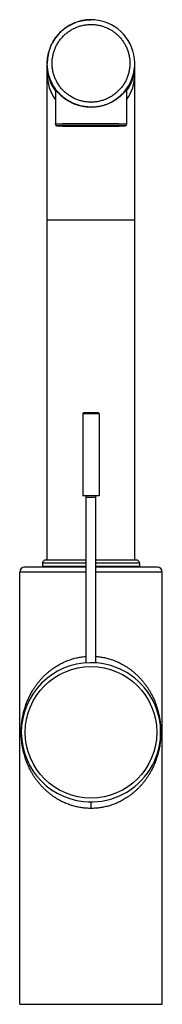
# Model space of a CAD drawing. Header units: millimetres. Extents: x 142 to 805, y -326 to 401.
# Tile 5 of 6: x 142 to 186, y 96 to 401. Entities that reach past the tile are written whole.
import ezdxf

# ---------------------------------------------------------------- set-up
doc = ezdxf.new("R2010")
doc.units = ezdxf.units.MM
doc.header["$LTSCALE"] = 30.734
doc.layers.get('0').update_dxf_attribs({"linetype": 'CONTINUOUS'})

msp = doc.modelspace()

# ---------------------------------------------------------------- linework, layer by layer
for p, q in [((164.29, 400.51), (164.31, 400.51)), ((150.81, 233.63), (150.81, 387.02)), ((177.81, 233.63), (177.81, 387.02)), ((153.31, 378.99), (153.31, 368.28)), ((175.31, 378.99), (175.31, 368.28)), ((164.26, 368.47), (164.31, 368.47)), ((164.26, 367.97), (164.31, 367.97)), ((164.31, 367.6), (164.36, 367.6)), ((164.36, 367.6), (164.31, 367.6)), ((177.81, 338.63), (150.81, 338.63)), ((161.81, 278.8), (161.81, 253.5)), ((166.81, 278.8), (161.81, 278.8)), ((166.51, 279.1), (162.11, 279.1)), ((166.81, 278.8), (166.81, 253.5)), ((166.81, 253.5), (161.81, 253.5)), ((162.81, 201.88), (162.81, 253.5)), ((162.81, 253.1), (165.81, 253.1)), ((165.81, 201.88), (165.81, 253.5)), ((162.81, 231.43), (143.81, 231.43)), ((149.31, 232.63), (149.31, 231.63)), ((162.81, 232.63), (149.31, 232.63)), ((162.81, 231.63), (149.31, 231.63)), ((162.81, 233.63), (150.31, 233.63)), ((178.31, 233.63), (165.81, 233.63)), ((179.31, 232.63), (165.81, 232.63)), ((179.31, 231.63), (165.81, 231.63)), ((184.81, 231.43), (165.81, 231.43)), ((179.31, 232.63), (179.31, 231.63)), ((142.31, 96.43), (142.31, 229.93)), ((162.81, 229.93), (142.31, 229.93)), ((186.31, 229.93), (165.81, 229.93)), ((186.31, 96.43), (186.31, 229.93)), ((164.31, 158.93), (164.31, 156.93)), ((142.31, 96.43), (186.31, 96.43))]:
    msp.add_line(p, q)
msp.add_circle((164.31, 180.43), 20.3)
for centre, radius, start, end in [((164.31, 387.01), 13.5, 90.4002, 179.9957), ((164.31, 387.01), 13.5, 90.0878, 90.4047), ((164.31, 387.02), 13.5, 90, 90.4049), ((164.31, 387.04), 12, 90, 90.4047), ((164.31, 387.01), 13.5, 83.0956, 90), ((164.31, 387.01), 13.5, 83.1003, 90.0044), ((164.31, 387.01), 13.5, 0.7641, 83.1003), ((164.31, 386.34), 13.5, 179.9999, 181.3837), ((164.31, 387.02), 13.5, 270.4, 357.1456), ((164.31, 386.34), 13.5, 324.57, 359.9999), ((164.32, 387.02), 13.5, 357.1502, 0.0001), ((164.31, 387.01), 13.5, 0.0046, 0.7641), ((164.31, 387.02), 13.5, 0.0001, 0.76), ((164.31, 386.34), 13.5, 181.3843, 215.4299), ((164.31, 383.62), 13.5, 180.0003, 215.43), ((164.31, 383.62), 13.5, 324.57, 359.9995), ((164.31, 387.05), 12, 270, 270.4047), ((164.31, 387.02), 13.5, 270, 270.4047), ((162.11, 278.8), 0.3, 89.9999, 180), ((166.51, 278.8), 0.3, 0, 90.0001), ((143.81, 229.93), 1.5, 90, 180), ((150.31, 232.63), 1, 90, 180), ((178.31, 232.63), 1, 0, 90), ((184.81, 229.93), 1.5, 0, 90), ((164.31, 180.43), 21.5, 84.93, 263.8351), ((164.31, 180.43), 21.5, 263.8351, 84.93)]:
    msp.add_arc(centre, radius, start, end)
for points, knots in [([(150.81, 387.02), (150.81, 387.11), (150.81, 387.42), (150.84, 387.94), (150.9, 388.59), (150.99, 389.24), (151.11, 389.88), (151.26, 390.51), (151.45, 391.13), (151.66, 391.75), (151.91, 392.35), (152.18, 392.95), (152.48, 393.52), (152.8, 394.09), (153.16, 394.63), (153.54, 395.16), (153.94, 395.67), (154.37, 396.16), (154.83, 396.63), (155.3, 397.07), (155.8, 397.5), (156.31, 397.89), (156.84, 398.27), (157.4, 398.61), (157.96, 398.93), (158.55, 399.23), (159.14, 399.49), (159.75, 399.73), (160.37, 399.93), (160.99, 400.11), (161.63, 400.25), (162.27, 400.36), (162.91, 400.45), (163.56, 400.5), (164, 400.51), (164.21, 400.51)], [0, 0, 0, 0, 0.277367, 0.928196, 1.579078, 2.229831, 2.880623, 3.531484, 4.182296, 4.83371, 5.48497, 6.136127, 6.787232, 7.437717, 8.088258, 8.738966, 9.389833, 10.040757, 10.691557, 11.342397, 11.99331, 12.644176, 13.295646, 13.946963, 14.598178, 15.249342, 15.899886, 16.550483, 17.201243, 17.852161, 18.503142, 19.154005, 19.804874, 20.455774, 21.106732, 21.106732, 21.106732, 21.106732]), ([(164.31, 375.04), (164.11, 375.04), (163.71, 375.05), (163.12, 375.1), (162.53, 375.17), (161.94, 375.28), (161.35, 375.41), (160.78, 375.57), (160.21, 375.76), (159.66, 375.98), (159.11, 376.22), (158.58, 376.49), (158.06, 376.79), (157.56, 377.12), (157.08, 377.46), (156.61, 377.84), (156.16, 378.23), (155.73, 378.65), (155.32, 379.08), (154.94, 379.54), (154.58, 380.01), (154.24, 380.51), (153.93, 381.02), (153.64, 381.54), (153.38, 382.08), (153.15, 382.63), (152.94, 383.19), (152.76, 383.76), (152.61, 384.34), (152.49, 384.92), (152.4, 385.51), (152.34, 386.11), (152.31, 386.7), (152.31, 387.3), (152.34, 387.9), (152.39, 388.49), (152.48, 389.08), (152.6, 389.67), (152.74, 390.25), (152.91, 390.82), (153.12, 391.38), (153.35, 391.93), (153.6, 392.47), (153.89, 392.99), (154.19, 393.5), (154.53, 394), (154.89, 394.48), (155.27, 394.94), (155.67, 395.38), (156.1, 395.8), (156.54, 396.19), (157.01, 396.57), (157.49, 396.92), (157.99, 397.25), (158.51, 397.55), (159.04, 397.82), (159.58, 398.07), (160.13, 398.29), (160.7, 398.49), (161.27, 398.65), (161.85, 398.79), (162.44, 398.9), (163.03, 398.98), (163.63, 399.03), (164.03, 399.04), (164.23, 399.04)], [0, 0, 0, 0, 0.597017, 1.194111, 1.791132, 2.387904, 2.985108, 3.582293, 4.179467, 4.776289, 5.373098, 5.970222, 6.567334, 7.164351, 7.761022, 8.35797, 8.955058, 9.55216, 10.148962, 10.745806, 11.342802, 11.93974, 12.536556, 13.133312, 13.730069, 14.326881, 14.923754, 15.520626, 16.117935, 16.715123, 17.3122, 17.909177, 18.506072, 19.102908, 19.69971, 20.296502, 20.893316, 21.490186, 22.087144, 22.683666, 23.28029, 23.877038, 24.473845, 25.070649, 25.667454, 26.264299, 26.861214, 27.458125, 28.055056, 28.652188, 29.249253, 29.84619, 30.442886, 31.039917, 31.63703, 32.234161, 32.830998, 33.427852, 34.025035, 34.622198, 35.21934, 35.816019, 36.413001, 37.010205, 37.607579, 37.607579, 37.607579, 37.607579]), ([(164.31, 399.04), (164.51, 399.04), (164.91, 399.03), (165.5, 398.99), (166.1, 398.91), (166.68, 398.81), (167.27, 398.68), (167.84, 398.51), (168.41, 398.32), (168.96, 398.11), (169.51, 397.86), (170.04, 397.59), (170.56, 397.29), (171.06, 396.97), (171.55, 396.62), (172.01, 396.25), (172.46, 395.85), (172.89, 395.44), (173.3, 395), (173.68, 394.54), (174.04, 394.07), (174.38, 393.58), (174.69, 393.07), (174.98, 392.54), (175.24, 392.01), (175.47, 391.46), (175.68, 390.9), (175.86, 390.33), (176.01, 389.75), (176.13, 389.16), (176.22, 388.57), (176.28, 387.98), (176.31, 387.38), (176.31, 386.79), (176.28, 386.19), (176.23, 385.59), (176.14, 385), (176.02, 384.42), (175.88, 383.84), (175.71, 383.27), (175.5, 382.71), (175.28, 382.15), (175.02, 381.62), (174.74, 381.09), (174.43, 380.58), (174.09, 380.08), (173.73, 379.61), (173.35, 379.15), (172.95, 378.71), (172.52, 378.29), (172.08, 377.89), (171.61, 377.52), (171.13, 377.16), (170.63, 376.84), (170.11, 376.54), (169.59, 376.26), (169.04, 376.01), (168.49, 375.79), (167.92, 375.6), (167.35, 375.43), (166.77, 375.29), (166.18, 375.19), (165.59, 375.11), (164.99, 375.06), (164.59, 375.05), (164.4, 375.04)], [0, 0, 0, 0, 0.597017, 1.194111, 1.791132, 2.387904, 2.985108, 3.582293, 4.179467, 4.776289, 5.373098, 5.970222, 6.567334, 7.164351, 7.761022, 8.35797, 8.955058, 9.55216, 10.148962, 10.745806, 11.342802, 11.93974, 12.536556, 13.133312, 13.730069, 14.326881, 14.923754, 15.520626, 16.117935, 16.715123, 17.3122, 17.909177, 18.506072, 19.102908, 19.69971, 20.296502, 20.893316, 21.490186, 22.087144, 22.683666, 23.28029, 23.877038, 24.473845, 25.070649, 25.667454, 26.264299, 26.861214, 27.458125, 28.055056, 28.652188, 29.249253, 29.84619, 30.442886, 31.039917, 31.63703, 32.234161, 32.830998, 33.427852, 34.025035, 34.622198, 35.21934, 35.816019, 36.413001, 37.010205, 37.607579, 37.607579, 37.607579, 37.607579]), ([(164.31, 373.52), (164.09, 373.52), (163.66, 373.53), (163.01, 373.58), (162.36, 373.65), (161.72, 373.76), (161.09, 373.9), (160.46, 374.07), (159.84, 374.27), (159.23, 374.5), (158.63, 374.76), (158.05, 375.05), (157.48, 375.37), (156.93, 375.71), (156.39, 376.08), (155.87, 376.47), (155.37, 376.89), (154.89, 377.34), (154.44, 377.8), (154.01, 378.29), (153.6, 378.79), (153.21, 379.32), (152.85, 379.86), (152.52, 380.42), (152.22, 381), (151.94, 381.59), (151.7, 382.19), (151.48, 382.81), (151.29, 383.43), (151.13, 384.06), (151.01, 384.7), (150.91, 385.34), (150.84, 385.99), (150.82, 386.55), (150.81, 386.89), (150.81, 387.02)], [0, 0, 0, 0, 0.65085, 1.301733, 1.952676, 2.603704, 3.254221, 3.904845, 4.55563, 5.206546, 5.857502, 6.508333, 7.159198, 7.810126, 8.460996, 9.112462, 9.763767, 10.41496, 11.066092, 11.716597, 12.367147, 13.017855, 13.668715, 14.319621, 14.970394, 15.6212, 16.27207, 16.922885, 17.574297, 18.225549, 18.876692, 19.527778, 20.178239, 20.828751, 21.202086, 21.202086, 21.202086, 21.202086]), ([(164.31, 373.48), (164.16, 373.48), (163.85, 373.48), (163.38, 373.51), (162.92, 373.55), (162.46, 373.6), (162, 373.67), (161.54, 373.76), (161.07, 373.86), (160.6, 373.98), (160.13, 374.12), (159.66, 374.28), (159.19, 374.46), (158.72, 374.66), (158.26, 374.88), (157.8, 375.11), (157.35, 375.36), (156.91, 375.63), (156.49, 375.91), (156.08, 376.21), (155.7, 376.51), (155.33, 376.81), (154.99, 377.12), (154.67, 377.42), (154.39, 377.71), (154.14, 377.98), (153.92, 378.23), (153.74, 378.45), (153.58, 378.64), (153.45, 378.8), (153.35, 378.94), (153.27, 379.04), (153.21, 379.12), (153.17, 379.19), (153.13, 379.21), (153.12, 379.25), (153.1, 379.24), (153.13, 379.21), (153.14, 379.18), (153.18, 379.12), (153.23, 379.04), (153.27, 378.97), (153.3, 378.93), (153.31, 378.92)], [0, 0, 0, 0, 0.463751, 0.928855, 1.395712, 1.855545, 2.317562, 2.789542, 3.270827, 3.753934, 4.239558, 4.736066, 5.242018, 5.751257, 6.266497, 6.781498, 7.298784, 7.807222, 8.314454, 8.824019, 9.312243, 9.789462, 10.25239, 10.688165, 11.097215, 11.471425, 11.797272, 12.090698, 12.333529, 12.535807, 12.704176, 12.834702, 12.93745, 13.009419, 13.056816, 13.080028, 13.083639, 13.105715, 13.149834, 13.216093, 13.305094, 13.422077, 13.464238, 13.464238, 13.464238, 13.464238]), ([(175.51, 379.25), (175.51, 379.25), (175.49, 379.23), (175.48, 379.21), (175.44, 379.16), (175.39, 379.1), (175.33, 379.02), (175.25, 378.91), (175.15, 378.79), (175.03, 378.64), (174.89, 378.46), (174.72, 378.26), (174.52, 378.03), (174.29, 377.77), (174.02, 377.49), (173.71, 377.19), (173.36, 376.88), (172.99, 376.56), (172.6, 376.25), (172.19, 375.95), (171.77, 375.67), (171.34, 375.41), (170.91, 375.16), (170.46, 374.93), (170.02, 374.71), (169.56, 374.51), (169.09, 374.33), (168.62, 374.17), (168.15, 374.02), (167.68, 373.89), (167.2, 373.78), (166.72, 373.69), (166.24, 373.61), (165.75, 373.55), (165.27, 373.51), (164.79, 373.48), (164.47, 373.48), (164.31, 373.48)], [0, 0, 0, 0, 0.011687, 0.045084, 0.100552, 0.178675, 0.284297, 0.412126, 0.572805, 0.761456, 0.982633, 1.25017, 1.54915, 1.896848, 2.292298, 2.725152, 3.193739, 3.682715, 4.183043, 4.698869, 5.207452, 5.705846, 6.205326, 6.703973, 7.204072, 7.701037, 8.202261, 8.700856, 9.192585, 9.682066, 10.176206, 10.666556, 11.149302, 11.63788, 12.129141, 12.613464, 13.083274, 13.083274, 13.083274, 13.083274]), ([(175.31, 378.92), (175.33, 378.94), (175.36, 379), (175.41, 379.07), (175.46, 379.15), (175.49, 379.2), (175.5, 379.22), (175.51, 379.24), (175.51, 379.25)], [0, 0, 0, 0, 0.0815159, 0.196252, 0.2795347, 0.3381728, 0.3722497, 0.3837169, 0.3837169, 0.3837169, 0.3837169]), ([(153.31, 368.28), (153.31, 368.29), (153.33, 368.3), (153.37, 368.3), (153.44, 368.31), (153.54, 368.32), (153.66, 368.33), (153.81, 368.34), (153.99, 368.35), (154.2, 368.36), (154.43, 368.37), (154.68, 368.38), (154.96, 368.38), (155.27, 368.39), (155.6, 368.4), (155.95, 368.41), (156.32, 368.41), (156.71, 368.42), (157.12, 368.43), (157.55, 368.43), (158, 368.44), (158.46, 368.45), (158.94, 368.45), (159.43, 368.46), (159.93, 368.46), (160.45, 368.46), (160.97, 368.47), (161.51, 368.47), (162.05, 368.47), (162.6, 368.47), (163.15, 368.47), (163.7, 368.47), (164.07, 368.47), (164.26, 368.47)], [0, 0, 0, 0, 0.015677, 0.057637, 0.127142, 0.224278, 0.348898, 0.500706, 0.679492, 0.8847, 1.11577, 1.372127, 1.652866, 1.957453, 2.285278, 2.635504, 3.007142, 3.399206, 3.810751, 4.240715, 4.688133, 5.151955, 5.630669, 6.123089, 6.627773, 7.143278, 7.668813, 8.20308, 8.744597, 9.291847, 9.843461, 10.398061, 10.954258, 10.954258, 10.954258, 10.954258]), ([(153.31, 368.28), (153.31, 368.26), (153.31, 368.22), (153.32, 368.17), (153.34, 368.11), (153.36, 368.05), (153.4, 368), (153.43, 367.95), (153.47, 367.92), (153.51, 367.88), (153.54, 367.86), (153.58, 367.84), (153.61, 367.82), (153.64, 367.81), (153.67, 367.8), (153.7, 367.79), (153.72, 367.78), (153.75, 367.78), (153.78, 367.77), (153.8, 367.77), (153.83, 367.76), (153.87, 367.76), (153.91, 367.75), (153.95, 367.75), (154.01, 367.75), (154.08, 367.74), (154.16, 367.73), (154.26, 367.73), (154.39, 367.72), (154.55, 367.71), (154.75, 367.71), (154.99, 367.7), (155.26, 367.69), (155.55, 367.68), (155.87, 367.67), (156.2, 367.67), (156.56, 367.66), (156.94, 367.65), (157.34, 367.65), (157.76, 367.64), (158.19, 367.63), (158.64, 367.63), (159.11, 367.62), (159.59, 367.62), (160.08, 367.62), (160.58, 367.61), (161.1, 367.61), (161.62, 367.61), (162.15, 367.6), (162.68, 367.6), (163.22, 367.6), (163.77, 367.6), (164.13, 367.6), (164.31, 367.6)], [0, 0, 0, 0, 0.057868, 0.116151, 0.176282, 0.236983, 0.297182, 0.36065, 0.413153, 0.459588, 0.506872, 0.54553, 0.583061, 0.616679, 0.648075, 0.676337, 0.703222, 0.729121, 0.755247, 0.782858, 0.81292, 0.846721, 0.885643, 0.931426, 0.986198, 1.052592, 1.133978, 1.23474, 1.360705, 1.519669, 1.722086, 1.965181, 2.233701, 2.525871, 2.841047, 3.178497, 3.537394, 3.916835, 4.315848, 4.733395, 5.168388, 5.619681, 6.086083, 6.566359, 7.059235, 7.563402, 8.077517, 8.60021, 9.13009, 9.665742, 10.205737, 10.748634, 11.292984, 11.292984, 11.292984, 11.292984]), ([(164.31, 367.6), (164.13, 367.6), (163.77, 367.6), (163.23, 367.6), (162.7, 367.6), (162.17, 367.6), (161.64, 367.61), (161.12, 367.61), (160.61, 367.61), (160.12, 367.61), (159.63, 367.62), (159.15, 367.62), (158.69, 367.63), (158.24, 367.63), (157.81, 367.64), (157.39, 367.65), (157, 367.65), (156.62, 367.66), (156.26, 367.67), (155.93, 367.67), (155.62, 367.68), (155.32, 367.69), (155.06, 367.7), (154.82, 367.7), (154.6, 367.71), (154.41, 367.72), (154.24, 367.73), (154.1, 367.74), (153.99, 367.75), (153.91, 367.76), (153.86, 367.77), (153.81, 367.77), (153.81, 367.8), (153.85, 367.8), (153.9, 367.81), (153.99, 367.82), (154.09, 367.83), (154.23, 367.83), (154.39, 367.84), (154.58, 367.85), (154.79, 367.86), (155.03, 367.87), (155.3, 367.88), (155.59, 367.89), (155.9, 367.89), (156.23, 367.9), (156.59, 367.91), (156.96, 367.91), (157.36, 367.92), (157.77, 367.93), (158.2, 367.93), (158.64, 367.94), (159.11, 367.94), (159.58, 367.95), (160.07, 367.95), (160.57, 367.95), (161.08, 367.96), (161.59, 367.96), (162.12, 367.96), (162.65, 367.96), (163.18, 367.97), (163.72, 367.97), (164.08, 367.97), (164.26, 367.97)], [0, 0, 0, 0, 0.539719, 1.078088, 1.613538, 2.14449, 2.670182, 3.188797, 3.698971, 4.199053, 4.688038, 5.164908, 5.628116, 6.07637, 6.508312, 6.923281, 7.320051, 7.697478, 8.054366, 8.390019, 8.703596, 8.994148, 9.260888, 9.50315, 9.720325, 9.911863, 10.077267, 10.216104, 10.328068, 10.412843, 10.470335, 10.500865, 10.510376, 10.538455, 10.593393, 10.675591, 10.784973, 10.921238, 11.084103, 11.27317, 11.487948, 11.727876, 11.992327, 12.280615, 12.591998, 12.925622, 13.280615, 13.656181, 14.051149, 14.464424, 14.894807, 15.341604, 15.803459, 16.279098, 16.766992, 17.26611, 17.775427, 18.293284, 18.818311, 19.3487, 19.88377, 20.422036, 20.962025, 20.962025, 20.962025, 20.962025]), ([(164.31, 368.47), (164.5, 368.47), (164.87, 368.47), (165.42, 368.47), (165.97, 368.47), (166.52, 368.47), (167.06, 368.47), (167.59, 368.47), (168.12, 368.46), (168.64, 368.46), (169.14, 368.46), (169.64, 368.45), (170.11, 368.45), (170.58, 368.44), (171.03, 368.44), (171.46, 368.43), (171.87, 368.42), (172.27, 368.42), (172.64, 368.41), (172.99, 368.4), (173.32, 368.39), (173.63, 368.39), (173.91, 368.38), (174.17, 368.37), (174.4, 368.36), (174.61, 368.35), (174.79, 368.34), (174.94, 368.33), (175.07, 368.32), (175.17, 368.31), (175.25, 368.31), (175.28, 368.3), (175.31, 368.29), (175.31, 368.28), (175.31, 368.28)], [0, 0, 0, 0, 0.556188, 1.110967, 1.662959, 2.210791, 2.752457, 3.287224, 3.813783, 4.330699, 4.83651, 5.329924, 5.809742, 6.27469, 6.723827, 7.155846, 7.569451, 7.963629, 8.337166, 8.68924, 9.019233, 9.326279, 9.609495, 9.868114, 10.101518, 10.309117, 10.490392, 10.644975, 10.772317, 10.872157, 10.94433, 10.988879, 11.007099, 11.007554, 11.007554, 11.007554, 11.007554]), ([(164.31, 367.97), (164.49, 367.97), (164.85, 367.97), (165.39, 367.97), (165.92, 367.96), (166.45, 367.96), (166.98, 367.96), (167.5, 367.96), (168.01, 367.95), (168.51, 367.95), (168.99, 367.95), (169.47, 367.94), (169.93, 367.94), (170.38, 367.93), (170.81, 367.93), (171.23, 367.92), (171.62, 367.91), (172, 367.91), (172.36, 367.9), (172.69, 367.89), (173.01, 367.89), (173.3, 367.88), (173.56, 367.87), (173.8, 367.86), (174.02, 367.85), (174.21, 367.84), (174.38, 367.84), (174.52, 367.83), (174.63, 367.82), (174.71, 367.81), (174.76, 367.8), (174.81, 367.8), (174.81, 367.77), (174.77, 367.77), (174.72, 367.76), (174.64, 367.75), (174.53, 367.74), (174.39, 367.73), (174.23, 367.72), (174.04, 367.71), (173.83, 367.71), (173.59, 367.7), (173.32, 367.69), (173.03, 367.68), (172.72, 367.67), (172.39, 367.67), (172.04, 367.66), (171.66, 367.65), (171.27, 367.65), (170.85, 367.64), (170.42, 367.63), (169.98, 367.63), (169.52, 367.62), (169.04, 367.62), (168.55, 367.62), (168.05, 367.61), (167.54, 367.61), (167.03, 367.61), (166.5, 367.6), (165.97, 367.6), (165.44, 367.6), (164.9, 367.6), (164.54, 367.6), (164.36, 367.6)], [0, 0, 0, 0, 0.539719, 1.078088, 1.613538, 2.14449, 2.670182, 3.188797, 3.698971, 4.199053, 4.688038, 5.164908, 5.628116, 6.07637, 6.508312, 6.923281, 7.320051, 7.697478, 8.054366, 8.390019, 8.703596, 8.994148, 9.260888, 9.50315, 9.720325, 9.911863, 10.077267, 10.216104, 10.328068, 10.412843, 10.470335, 10.500865, 10.510376, 10.538455, 10.593393, 10.675591, 10.784973, 10.921238, 11.084103, 11.27317, 11.487948, 11.727876, 11.992327, 12.280615, 12.591998, 12.925622, 13.280615, 13.656181, 14.051149, 14.464424, 14.894807, 15.341604, 15.803459, 16.279098, 16.766992, 17.26611, 17.775427, 18.293284, 18.818311, 19.3487, 19.88377, 20.422036, 20.962025, 20.962025, 20.962025, 20.962025]), ([(164.36, 367.6), (164.52, 367.6), (164.87, 367.6), (165.39, 367.6), (165.93, 367.6), (166.46, 367.6), (166.98, 367.61), (167.5, 367.61), (168.01, 367.61), (168.51, 367.61), (169, 367.62), (169.48, 367.62), (169.94, 367.63), (170.39, 367.63), (170.83, 367.64), (171.24, 367.65), (171.64, 367.65), (172.02, 367.66), (172.38, 367.67), (172.71, 367.67), (173.03, 367.68), (173.32, 367.69), (173.59, 367.7), (173.83, 367.71), (174.03, 367.71), (174.2, 367.72), (174.33, 367.73), (174.43, 367.73), (174.52, 367.74), (174.58, 367.74), (174.64, 367.75), (174.69, 367.75), (174.73, 367.76), (174.76, 367.76), (174.79, 367.76), (174.82, 367.77), (174.85, 367.77), (174.87, 367.78), (174.89, 367.78), (174.92, 367.79), (174.94, 367.79), (174.97, 367.8), (174.99, 367.81), (175.02, 367.83), (175.05, 367.84), (175.08, 367.86), (175.11, 367.88), (175.13, 367.9), (175.16, 367.93), (175.19, 367.96), (175.22, 367.99), (175.24, 368.03), (175.27, 368.08), (175.29, 368.12), (175.3, 368.17), (175.31, 368.23), (175.31, 368.26), (175.31, 368.28)], [0, 0, 0, 0, 0.489859, 1.029037, 1.565371, 2.09745, 2.623874, 3.143258, 3.654236, 4.155467, 4.645634, 5.123453, 5.587672, 6.037081, 6.470507, 6.886827, 7.284967, 7.663906, 8.022686, 8.360414, 8.676269, 8.969523, 9.239456, 9.484676, 9.687949, 9.848219, 9.975818, 10.078382, 10.161574, 10.229679, 10.285981, 10.333061, 10.372961, 10.407293, 10.437453, 10.464539, 10.489587, 10.513314, 10.536718, 10.56069, 10.585392, 10.612023, 10.641097, 10.671042, 10.703369, 10.735171, 10.77105, 10.807077, 10.846615, 10.887998, 10.930999, 10.980847, 11.028193, 11.079297, 11.132265, 11.185908, 11.242332, 11.242332, 11.242332, 11.242332]), ([(164.31, 156.93), (164.08, 156.93), (163.61, 156.94), (162.92, 156.98), (162.21, 157.04), (161.51, 157.13), (160.82, 157.24), (160.13, 157.37), (159.44, 157.53), (158.75, 157.72), (158.04, 157.95), (157.32, 158.2), (156.58, 158.49), (155.83, 158.82), (155.08, 159.19), (154.34, 159.59), (153.61, 160.03), (152.85, 160.52), (152.09, 161.07), (151.35, 161.65), (150.64, 162.26), (149.93, 162.92), (149.23, 163.64), (148.54, 164.41), (147.9, 165.2), (147.29, 166.01), (146.74, 166.82), (146.23, 167.64), (145.78, 168.43), (145.4, 169.16), (145.07, 169.86), (144.75, 170.58), (144.43, 171.36), (144.13, 172.18), (143.86, 173.03), (143.62, 173.88), (143.42, 174.68), (143.26, 175.4), (143.14, 176.05), (143.05, 176.63), (142.98, 177.15), (142.92, 177.65), (142.87, 178.11), (142.84, 178.54), (142.81, 178.94), (142.79, 179.32), (142.78, 179.68), (142.77, 180.02), (142.77, 180.36), (142.77, 180.69), (142.77, 181.01), (142.78, 181.35), (142.8, 181.71), (142.82, 182.09), (142.85, 182.49), (142.89, 182.93), (142.94, 183.4), (143, 183.91), (143.09, 184.48), (143.2, 185.11), (143.34, 185.82), (143.52, 186.59), (143.73, 187.4), (143.98, 188.21), (144.24, 188.97), (144.5, 189.68), (144.76, 190.31), (145.02, 190.89), (145.28, 191.45), (145.56, 192.01), (145.89, 192.62), (146.27, 193.28), (146.71, 193.99), (147.21, 194.74), (147.77, 195.5), (148.38, 196.26), (149.02, 197), (149.69, 197.7), (150.35, 198.34), (151.01, 198.92), (151.67, 199.46), (152.35, 199.98), (153.03, 200.46), (153.71, 200.89), (154.38, 201.29), (155.06, 201.66), (155.75, 202), (156.46, 202.32), (157.17, 202.6), (157.89, 202.87), (158.61, 203.1), (159.33, 203.3), (160.05, 203.47), (160.76, 203.62), (161.48, 203.73), (162.16, 203.82), (162.6, 203.86), (162.81, 203.87)], [0, 0, 0, 0, 0.69194, 1.394375, 2.101803, 2.808009, 3.508035, 4.216746, 4.915883, 5.632293, 6.36779, 7.124921, 7.925746, 8.761798, 9.592869, 10.414202, 11.277711, 12.16392, 13.127507, 14.068342, 14.991537, 15.954766, 16.955386, 18.011172, 19.041033, 20.027105, 21.033149, 21.992818, 22.929501, 23.743409, 24.469847, 25.263842, 26.096988, 26.985248, 27.888309, 28.783797, 29.61926, 30.358368, 31.011849, 31.589078, 32.113968, 32.607693, 33.078968, 33.509409, 33.909725, 34.27928, 34.638453, 34.985707, 35.318677, 35.645502, 35.968903, 36.301719, 36.6566, 37.038279, 37.445936, 37.882162, 38.352426, 38.863101, 39.43174, 40.06811, 40.784804, 41.591003, 42.446814, 43.300763, 44.1202, 44.874322, 45.555255, 46.166246, 46.778964, 47.401713, 48.077636, 48.840424, 49.675211, 50.587144, 51.547039, 52.52859, 53.507364, 54.473837, 55.410952, 56.269281, 57.117066, 57.971801, 58.824424, 59.614353, 60.399792, 61.173635, 61.942164, 62.704815, 63.47863, 64.247354, 65.006812, 65.75835, 66.485546, 67.219345, 67.937736, 68.657933, 69.279471, 69.279471, 69.279471, 69.279471]), ([(165.81, 203.87), (166.01, 203.86), (166.44, 203.82), (167.1, 203.74), (167.79, 203.63), (168.48, 203.49), (169.16, 203.33), (169.85, 203.14), (170.55, 202.93), (171.27, 202.67), (172.01, 202.38), (172.76, 202.06), (173.5, 201.69), (174.24, 201.3), (174.97, 200.86), (175.72, 200.37), (176.47, 199.84), (177.21, 199.26), (177.93, 198.65), (178.62, 198), (179.33, 197.29), (180.01, 196.53), (180.66, 195.74), (181.26, 194.94), (181.82, 194.14), (182.33, 193.32), (182.78, 192.53), (183.17, 191.79), (183.51, 191.09), (183.82, 190.4), (184.13, 189.65), (184.43, 188.85), (184.71, 188.01), (184.95, 187.18), (185.16, 186.37), (185.32, 185.64), (185.45, 184.98), (185.54, 184.4), (185.62, 183.87), (185.68, 183.37), (185.73, 182.91), (185.77, 182.47), (185.8, 182.06), (185.82, 181.69), (185.84, 181.33), (185.85, 180.98), (185.85, 180.65), (185.85, 180.33), (185.85, 180.01), (185.84, 179.69), (185.83, 179.35), (185.81, 178.98), (185.79, 178.6), (185.75, 178.18), (185.71, 177.74), (185.66, 177.27), (185.59, 176.75), (185.5, 176.17), (185.38, 175.53), (185.23, 174.81), (185.04, 174.04), (184.82, 173.23), (184.58, 172.45), (184.32, 171.71), (184.06, 171.04), (183.81, 170.44), (183.56, 169.87), (183.3, 169.33), (183.01, 168.76), (182.69, 168.16), (182.3, 167.5), (181.86, 166.79), (181.35, 166.04), (180.79, 165.28), (180.18, 164.52), (179.54, 163.8), (178.88, 163.11), (178.22, 162.48), (177.56, 161.9), (176.9, 161.36), (176.23, 160.85), (175.55, 160.38), (174.87, 159.94), (174.2, 159.55), (173.52, 159.18), (172.83, 158.84), (172.13, 158.53), (171.42, 158.25), (170.7, 157.99), (169.98, 157.76), (169.27, 157.56), (168.56, 157.39), (167.85, 157.24), (167.13, 157.13), (166.42, 157.04), (165.71, 156.98), (165.01, 156.94), (164.54, 156.93), (164.31, 156.93)], [0, 0, 0, 0, 0.592116, 1.295507, 1.993224, 2.699266, 3.395929, 4.108317, 4.840425, 5.59347, 6.388598, 7.220995, 8.04896, 8.867425, 9.722797, 10.598066, 11.557728, 12.495391, 13.415633, 14.36781, 15.356623, 16.408564, 17.435769, 18.420657, 19.415587, 20.366876, 21.319126, 22.144189, 22.8745, 23.640934, 24.440273, 25.306451, 26.190178, 27.081078, 27.925882, 28.675835, 29.337153, 29.92278, 30.451731, 30.946104, 31.420432, 31.857652, 32.264786, 32.641355, 32.996057, 33.34271, 33.671325, 33.992151, 34.310415, 34.628792, 34.966567, 35.329129, 35.717541, 36.129475, 36.570048, 37.045776, 37.563337, 38.143223, 38.790934, 39.523202, 40.339114, 41.189177, 42.021801, 42.81433, 43.525702, 44.186451, 44.767336, 45.377017, 45.98738, 46.671098, 47.434599, 48.280609, 49.188077, 50.148012, 51.121301, 52.097352, 53.057209, 53.981975, 54.835219, 55.679585, 56.531486, 57.374671, 58.162424, 58.9421, 59.712958, 60.476654, 61.23749, 62.008434, 62.773636, 63.529667, 64.276618, 65.000776, 65.731551, 66.447285, 67.164896, 67.879603, 68.58614, 69.27952, 69.27952, 69.27952, 69.27952])]:
    msp.add_open_spline(points, degree=3, knots=knots)

doc.saveas('drawing.dxf')
